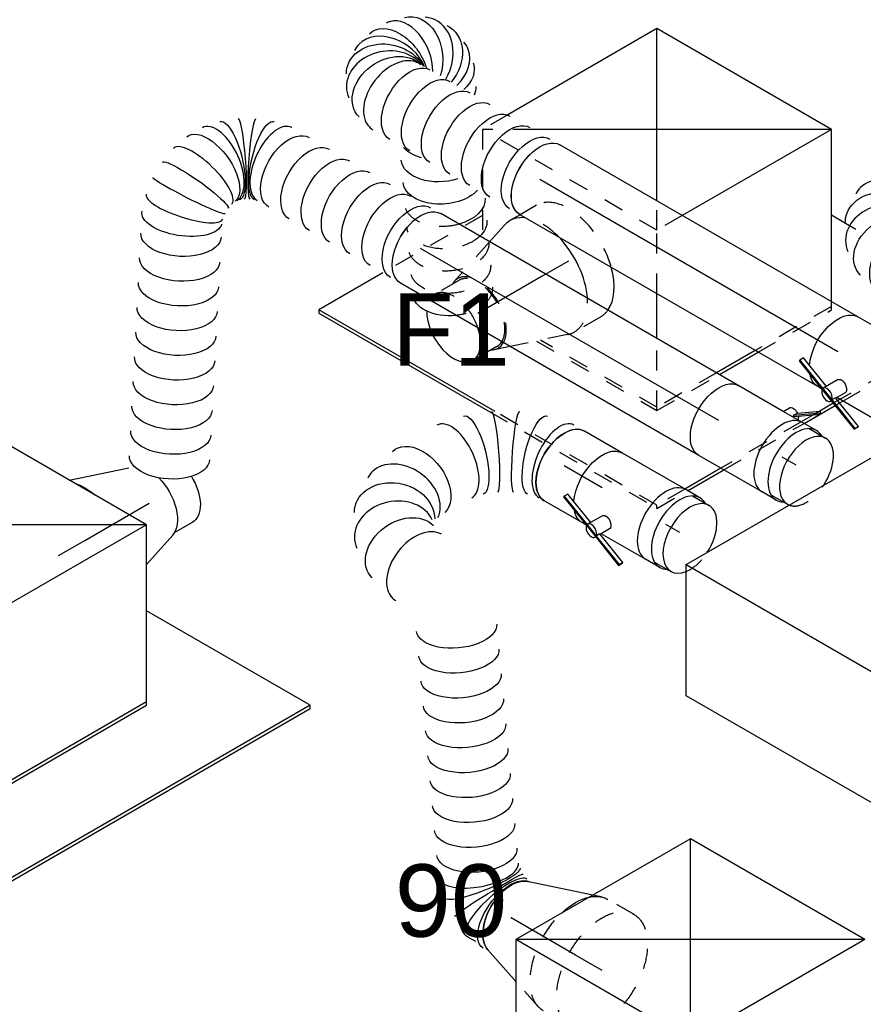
# Model space of a CAD drawing. Extents: x -132501 to 411300, y -42818 to 427495.
# Tile 159 of 256: x 8826 to 9876, y 170071 to 171296. Entities that reach past the tile are written whole.
import ezdxf
from ezdxf.enums import TextEntityAlignment as Align

# ---------------------------------------------------------------- set-up
doc = ezdxf.new("R2010")
doc.units = 0
doc.header["$LTSCALE"] = 50
doc.linetypes.add('CENTER2', pattern=[28.575, 19.05, -3.175, 3.175, -3.175])
doc.linetypes.add('STREEPJES', pattern=[0.1, 0.05, -0.05])
doc.layers.get('0').update_dxf_attribs({"linetype": 'CONTINUOUS'})
for name, color, linetype in [('WL570---_TOEVOER', 3, 'CONTINUOUS'), ('WL570---_TOEVOER_HL', 8, 'CONTINUOUS'), ('WL570---_TOEVOER_RST', 2, 'CONTINUOUS'), ('WL570---_TOEVOER_RST_HL', 1, 'CONTINUOUS'), ('WL5911--_D', 2, 'CONTINUOUS'), ('WM570---_TOEVOER_PR', 1, 'CONTINUOUS'), ('WM570---_TOEVOER_RST_PR', 1, 'CONTINUOUS')]:
    doc.layers.add(name, color=color, linetype=linetype)
doc.styles.add('BURO-018', font='ARIAL.TTF', dxfattribs={"height": 63})
doc.styles.add('BURO-025', font='ARIAL.TTF', dxfattribs={"height": 125})

# ---------------------------------------------------------------- blocks, each defined once
blk = doc.blocks.new('*U1083')
at = {"color": 0, "ltscale": 10}
for p, q in [((329.5, 112.2, 693.9), (329.4, 112.8, 693.9)), ((328.2, 45.1, 693.9), (328.5, 46, 693.9)), ((277.4, -26.2, 693.9), (277.5, -26.1, 693.9)), ((258, -37.4, 693.9), (258.1, -37.3, 693.9))]:
    blk.add_line(p, q, dxfattribs=at)
at = {"color": 0, "ltscale": 10, "extrusion": (-1.38778e-17, -8.01234e-18, -1)}
for centre, major_axis, ratio, start_param, end_param in [((140.4, 381.8, 693.9), (-44.5, -22.7), 0.527671, 0, 3.141593), ((154.4, 354.4, 693.9), (-44.5, -22.7), 0.527671, 0, 3.141593), ((168.4, 327, 693.9), (-44.5, -22.7), 0.527671, 0, 3.141593), ((182.4, 299.5, 693.9), (-44.5, -22.7), 0.527671, 0, 3.141593), ((196.4, 272.1, 693.9), (-44.5, -22.7), 0.527671, 0, 3.141593), ((210.4, 244.7, 693.9), (-44.5, -22.7), 0.527671, 0, 3.141593), ((224.4, 217.2, 693.9), (-44.5, -22.7), 0.527671, 0, 3.141593), ((238.4, 189.8, 693.9), (-44.5, -22.7), 0.527671, 0, 3.141593), ((252.5, 162.4, 693.9), (-44.5, -22.7), 0.527671, 0, 3.141593), ((266.5, 134.9, 693.9), (-44.5, -22.7), 0.527671, 0, 3.141593), ((276.4, 115.5, 693.9), (46.6, 18.6), 0.447201, 3.18258, 6.324172), ((282.4, 87.3, 693.9), (50, 2.9), 0.067543, 3.146562, 6.288155), ((282.1, 72.2, 693.9), (-49.9, 4.5), 0.135008, 3.13152, 6.273113), ((275.3, 44.8, 693.9), (45.7, -20.7), 0.502072, 6.23394, 9.375533), ((0, 0, 693.9), (0, 50), 0.57735, 0, 3.141593), ((14.6, 0, 693.9), (0, 50), 0.57735, 0, 3.141593), ((43.7, 0, 693.9), (0, 50), 0.57735, 0, 3.141593), ((72.8, 0, 693.9), (0, 50), 0.57735, 0, 3.141593), ((101.9, 0, 693.9), (0, 50), 0.57735, 0, 3.141593), ((131, 0, 693.9), (0, 50), 0.57735, 0, 3.141593), ((160.2, 0, 693.9), (0, 50), 0.57735, 0, 3.141593), ((189.3, 0, 693.9), (0, 50), 0.57735, 0, 3.141593), ((223, 2.7, 693.9), (-14.2, 48.1), 0.313149, 0.026402, 3.167995), ((260.3, 24.2, 693.9), (34.6, -36.3), 0.313149, 6.256783, 9.398376)]:
    blk.add_ellipse(centre, major_axis=major_axis, ratio=ratio, start_param=start_param, end_param=end_param, dxfattribs=at)
at = {"color": 0, "ltscale": 10}
for centre, major_axis, ratio, start_param, end_param in [((280.4, 102, 693.9), (-49, -10.5), 0.265812, 3.162547, 6.262231), ((269.2, 34.3, 693.9), (40.7, -29.3), 0.497511, 3.191932, 6.232846), ((279.7, 57.8, 693.9), (48.6, -12.2), 0.328998, 3.168627, 6.256151), ((209.9, 0, 693.9), (5.1, -49.9), 0.497511, 0.050339, 3.091253), ((236.4, 7.9, 693.9), (21.7, -45.2), 0.106869, 0.008217, 3.133375), ((249.1, 15.2, 693.9), (-28.3, 41.4), 0.106869, 0.00821, 3.133375), ((269.2, 34.3, 693.9), (40.7, -29.3), 0.497511, 6.232846, 6.333525), ((209.9, 0, 693.9), (5.1, -49.9), 0.497511, 6.232846, 6.333525)]:
    blk.add_ellipse(centre, major_axis=major_axis, ratio=ratio, start_param=start_param, end_param=end_param, dxfattribs=at)
at = {"layer": 'WM570---_TOEVOER_PR', "color": 1, "style": 'BURO-018'}
blk.add_attdef('POSNR', text='', height=90, dxfattribs=at).set_placement((0, 0), align=Align.MIDDLE)
blk = doc.blocks.new('*U1084')
at = {"color": 0, "ltscale": 10}
for p, q in [((0, 50, 391.1), (428.3, 50, 391.1)), ((0, -50, 391.1), (428.3, -50, 391.1))]:
    blk.add_line(p, q, dxfattribs=at)
at = {"color": 0, "ltscale": 10, "extrusion": (-1.38778e-17, -8.01234e-18, -1)}
blk.add_ellipse((428.3, 0, 391.1), major_axis=(0, 50), ratio=0.57735, start_param=0, end_param=3.141593, dxfattribs=at)
at = {"layer": 'WL570---_TOEVOER_HL', "linetype": 'CENTER2'}
blk.add_line((0, 0, 391.1), (428.3, 0, 391.1), dxfattribs=at)
at = {"layer": 'WM570---_TOEVOER_PR', "color": 1, "style": 'BURO-018'}
blk.add_attdef('POSNR', text='', height=90, dxfattribs=at).set_placement((0, 0), align=Align.MIDDLE)
blk = doc.blocks.new('*U1085')
at = {"color": 0, "ltscale": 10}
for p, q in [((20.6, 74.6, 959.7), (92.5, 50.9, 959.7)), ((101.4, -47.5, 959.7), (127.1, -47.5, 959.7)), ((51.5, -64.4, 959.7), (97.8, -49.1, 959.7))]:
    blk.add_line(p, q, dxfattribs=at)
at = {"color": 0, "ltscale": 10, "extrusion": (9.61481e-17, -5.55112e-17, -1)}
for centre, major_axis, start_param, end_param in [((0, 0, 959.7), (0, 80), 0.562085, 1.008711), ((0, 0, 959.7), (0, 80), 0.562085, 1.008711), ((0, 0, 959.7), (0, 80), 0.562085, 1.008711), ((92.3, 0, 959.7), (0, 50), 1.12862, 2.952914), ((92.3, 0, 959.7), (0, 50), 1.12862, 2.952914), ((127.1, 0, 959.7), (0, 47.5), 1.515914, 3.141593), ((127.1, 0, 959.7), (0, 47.5), 1.515914, 3.141593)]:
    blk.add_ellipse(centre, major_axis=major_axis, ratio=0.57735, start_param=start_param, end_param=end_param, dxfattribs=at)
at = {"layer": 'WL570---_TOEVOER_RST_HL', "linetype": 'CENTER2'}
for p, q in [((-38.1, 0, 959.7), (0, 0, 959.7)), ((0, 0, 959.7), (92.3, 0, 959.7))]:
    blk.add_line(p, q, dxfattribs=at)
blk.add_circle((92.3, 0, 959.7), 0.075, dxfattribs=at)
at = {"layer": 'WM570---_TOEVOER_RST_PR', "color": 1, "style": 'BURO-018'}
blk.add_attdef('POSNR', text='', height=90, dxfattribs=at).set_placement((0, 0), align=Align.MIDDLE)
blk = doc.blocks.new('*U1086')
at = {"color": 0, "ltscale": 10, "extrusion": (-1.38778e-17, -8.01234e-18, -1)}
for centre, major_axis, ratio, start_param, end_param in [((25.1, 173.8, 814.9), (-41.1, -28.5), 0.623038, 1.529972, 3.141593), ((72.8, 105.2, 814.9), (-41.1, -28.5), 0.623038, 0, 0.65592), ((88.6, 82.3, 814.9), (-41.1, -28.5), 0.623038, 0, 1.266839), ((104.5, 59.4, 814.9), (-41.1, -28.5), 0.623038, 0.59088, 3.141593), ((120.4, 36.5, 814.9), (-41.1, -28.5), 0.623038, 1.198055, 3.141593), ((0, 0, 814.9), (0, 50), 0.57735, 0, 3.141593), ((14.4, 0, 814.9), (0, 50), 0.57735, 0, 3.141593), ((43.1, 0, 814.9), (0, 50), 0.57735, 0, 3.141593), ((71.8, 0, 814.9), (0, 50), 0.57735, 0, 3.141593), ((100.5, 0, 814.9), (0, 50), 0.57735, 0, 3.141593), ((129.3, 0, 814.9), (0, 50), 0.57735, 0, 3.141593), ((136.2, 13.7, 814.9), (-41.1, -28.5), 0.623038, 2.086671, 2.733311), ((158, 0, 814.9), (0, 50), 0.57735, 0, 3.141593), ((186.7, 0, 814.9), (0, 50), 0.57735, 0, 3.141593), ((217.3, -2.7, 814.9), (-21.3, -45.6), 0.750739, 3.009293, 6.150885), ((229, -15.4, 814.9), (48.1, 15.2), 0.803023, 6.107746, 8.813151), ((168, -32.1, 814.9), (-41.1, -28.5), 0.623038, 0, 0.351965), ((179.3, -48.4, 814.9), (-37.1, -33.9), 0.681592, 6.190948, 7.176692), ((196, -58.2, 814.9), (-6.7, -49.9), 0.805908, 6.11434, 7.909749), ((213.4, -53.1, 814.9), (-30, 40.4), 0.74339, 3.020697, 5.284643), ((227.1, -34.6, 814.9), (46.4, -19.2), 0.646887, 6.198226, 8.409173)]:
    blk.add_ellipse(centre, major_axis=major_axis, ratio=ratio, start_param=start_param, end_param=end_param, dxfattribs=at)
at = {"color": 8, "linetype": 'STREEPJES', "ltscale": 10, "extrusion": (-1.38778e-17, -8.01234e-18, -1)}
for centre, start_param, end_param in [((25.1, 173.8, 814.9), 0, 1.529972), ((41, 150.9, 814.9), 0, 3.141593), ((56.9, 128, 814.9), 0, 3.141593), ((72.8, 105.2, 814.9), 0.65592, 3.141593), ((88.6, 82.3, 814.9), 1.266839, 3.141593)]:
    blk.add_ellipse(centre, major_axis=(-41.1, -28.5), ratio=0.623038, start_param=start_param, end_param=end_param, dxfattribs=at)
at = {"color": 0, "ltscale": 10}
for centre, major_axis, ratio, start_param, end_param in [((207.1, 0, 814.9), (6.6, 49.8), 0.646887, 3.226552, 6.198226), ((207.1, 0, 814.9), (6.6, 49.8), 0.646887, 6.198226, 6.368145), ((224.7, -8, 814.9), (37.2, 34), 0.803023, 6.107746, 6.458625), ((224.7, -8, 814.9), (37.2, 34), 0.803023, 3.48114, 6.107746), ((229.8, -24.5, 814.9), (-50.1, 4.3), 0.750739, 3.009293, 3.273893), ((229.8, -24.5, 814.9), (-50.1, 4.3), 0.750739, 0.853717, 3.009293), ((187.3, -55.1, 814.9), (24.9, 43.7), 0.766991, 1.876323, 3.00571), ((204.9, -57.5, 814.9), (13.7, -48.5), 0.798075, 4.338428, 6.122042), ((221, -45.3, 814.9), (40.1, -30.3), 0.643037, 4.126095, 6.20386), ((221, -45.3, 814.9), (40.1, -30.3), 0.643037, 6.20386, 6.36251), ((187.3, -55.1, 814.9), (24.9, 43.7), 0.766991, 3.00571, 3.277475), ((204.9, -57.5, 814.9), (13.7, -48.5), 0.798075, 6.122042, 6.444329)]:
    blk.add_ellipse(centre, major_axis=major_axis, ratio=ratio, start_param=start_param, end_param=end_param, dxfattribs=at)
at = {"layer": 'WM570---_TOEVOER_PR', "color": 1, "style": 'BURO-018'}
blk.add_attdef('POSNR', text='', height=90, dxfattribs=at).set_placement((0, 0), align=Align.MIDDLE)
blk = doc.blocks.new('*U1087')
at = {"color": 0, "ltscale": 10}
for p, q in [((0, 50, 512), (428.3, 50, 512)), ((0, -50, 512), (428.3, -50, 512))]:
    blk.add_line(p, q, dxfattribs=at)
at = {"color": 0, "ltscale": 10, "extrusion": (1.38778e-17, 8.01234e-18, -1)}
blk.add_ellipse((428.3, 0, 512), major_axis=(0, 50), ratio=0.57735, start_param=0, end_param=3.141593, dxfattribs=at)
at = {"layer": 'WL570---_TOEVOER_HL', "linetype": 'CENTER2'}
blk.add_line((0, 0, 512), (428.3, 0, 512), dxfattribs=at)
at = {"layer": 'WM570---_TOEVOER_PR', "color": 1, "style": 'BURO-018'}
blk.add_attdef('POSNR', text='', height=90, dxfattribs=at).set_placement((0, 0), align=Align.MIDDLE)
blk = doc.blocks.new('*U1088')
at = {"color": 8, "linetype": 'STREEPJES', "ltscale": 10}
for p, q in [((-38.1, 80, 1424.2), (0, 80, 1424.2)), ((8.7, 78.6, 1424.2), (78.2, 55.6, 1424.2)), ((92.3, -47.5, 1424.2), (127.1, -47.5, 1424.2)), ((35.1, -69.8, 1424.2), (97.8, -49.1, 1424.2)), ((-38.1, -80, 1424.2), (-14.6, -80, 1424.2))]:
    blk.add_line(p, q, dxfattribs=at)
at = {"color": 0, "ltscale": 10}
for p, q in [((78.2, 55.6, 1424.2), (97.8, 49.1, 1424.2)), ((92.3, 47.5, 1424.2), (127.1, 47.5, 1424.2)), ((8.7, -78.6, 1424.2), (35.1, -69.8, 1424.2)), ((-14.6, -80, 1424.2), (0, -80, 1424.2))]:
    blk.add_line(p, q, dxfattribs=at)
for centre, major_axis, start_param, end_param in [((-38.1, 0, 1424.2), (0, -80), 3.398688, 4.281918), ((0, 0, 1424.2), (0, -80), 4.006757, 5.12488), ((0, 0, 1424.2), (0, -80), 4.006757, 5.12488), ((0, 0, 1424.2), (0, -80), 4.006757, 5.12488), ((92.3, 0, 1424.2), (0, -50), 2.824032, 3.472576), ((92.3, 0, 1424.2), (0, -50), 2.824032, 3.472576), ((92.3, 0, 1424.2), (0, -47.5), 3.141593, 3.446698), ((92.3, 0, 1424.2), (0, -47.5), 3.141593, 3.446698), ((127.1, 0, 1424.2), (0, -47.5), 3.141593, 4.376811), ((127.1, 0, 1424.2), (0, -47.5), 3.141593, 4.376811), ((127.1, 0, 1424.2), (0, -47.5), 0.75994, 3.138451), ((127.1, 0, 1424.2), (0, -47.5), 0.75994, 3.138451), ((0, 0, 1424.2), (0, -80), 5.870694, 6.471864), ((0, 0, 1424.2), (0, -80), 5.870694, 6.471864), ((0, 0, 1424.2), (0, -80), 5.870694, 6.471864)]:
    blk.add_ellipse(centre, major_axis=major_axis, ratio=0.57735, start_param=start_param, end_param=end_param, dxfattribs=at)
at = {"color": 8, "linetype": 'STREEPJES', "ltscale": 10}
for centre, major_axis, start_param, end_param in [((-38.1, 0, 1424.2), (0, -80), 3.141593, 3.398688), ((0, 0, 1424.2), (0, -80), 2.952914, 4.006757), ((0, 0, 1424.2), (0, -80), 2.952914, 4.006757), ((0, 0, 1424.2), (0, -80), 2.952914, 4.006757), ((92.3, 0, 1424.2), (0, -50), 3.472576, 6.600746), ((92.3, 0, 1424.2), (0, -50), 3.472576, 6.600746), ((92.3, 0, 1424.2), (0, -47.5), 3.446698, 6.283185), ((92.3, 0, 1424.2), (0, -47.5), 3.446698, 6.283185), ((-38.1, 0, 1424.2), (0, -80), 4.281918, 6.283185), ((127.1, 0, 1424.2), (0, -47.5), 4.376811, 7.043125), ((127.1, 0, 1424.2), (0, -47.5), 4.376811, 7.043125), ((0, 0, 1424.2), (0, -80), 5.12488, 5.870694), ((0, 0, 1424.2), (0, -80), 5.12488, 5.870694), ((0, 0, 1424.2), (0, -80), 5.12488, 5.870694)]:
    blk.add_ellipse(centre, major_axis=major_axis, ratio=0.57735, start_param=start_param, end_param=end_param, dxfattribs=at)
at = {"layer": 'WL570---_TOEVOER_RST_HL', "linetype": 'CENTER2'}
for p, q in [((-38.1, 0, 1424.2), (0, 0, 1424.2)), ((0, 0, 1424.2), (92.3, 0, 1424.2))]:
    blk.add_line(p, q, dxfattribs=at)
blk.add_circle((92.3, 0, 1424.2), 0.075, dxfattribs=at)
at = {"layer": 'WM570---_TOEVOER_RST_PR', "color": 1, "style": 'BURO-018'}
blk.add_attdef('POSNR', text='', height=90, dxfattribs=at).set_placement((0, 0), align=Align.MIDDLE)
blk = doc.blocks.new('*U1089')
at = {"color": 2, "ltscale": 10}
for p, q in [((-45.6, 50, 358.8), (45.6, 50, 358.8)), ((-56.8, 47.5, 358.8), (-80.4, 47.5, 358.8)), ((-56.8, -47.5, 358.8), (-80.4, -47.5, 358.8)), ((-34.5, -56.9, 358.8), (-57.9, -73.4, 358.8)), ((-56.8, -67.5, 358.8), (-33.3, -51, 358.8)), ((-31.8, -52.2, 358.8), (-55.2, -68.7, 358.8)), ((-45.6, -50, 358.8), (-18.1, -50, 358.8)), ((-31.8, -52.2, 358.8), (-34.5, -56.9, 358.8)), ((-33.3, -51, 358.8), (-31.8, -52.2, 358.8)), ((-18.1, -50, 358.8), (-22.6, -57.7, 358.8)), ((-18.1, -50, 358.8), (45.6, -50, 358.8)), ((-56.8, -67.5, 358.8), (-59.5, -72.2, 358.8)), ((-59.5, -72.2, 358.8), (-57.9, -73.4, 358.8)), ((-57.9, -73.4, 358.8), (-55.2, -68.7, 358.8)), ((-55.2, -68.7, 358.8), (-56.8, -67.5, 358.8))]:
    blk.add_line(p, q, dxfattribs=at)
for centre, major_axis, start_param, end_param in [((-45.6, 0, 358.8), (0, 50), 3.141593, 6.283185), ((-80.4, 0, 358.8), (0, 47.5), 3.141593, 6.369356), ((-80.4, 0, 358.8), (0, 47.5), 1.484626, 3.138451)]:
    blk.add_ellipse(centre, major_axis=major_axis, ratio=0.57735, start_param=start_param, end_param=end_param, dxfattribs=at)
at = {"color": 2, "ltscale": 10, "extrusion": (5.45148e-17, 1.27622e-16, -1)}
for centre, major_axis, start_param, end_param in [((45.6, 0, 358.8), (0, 50), 0, 3.141593), ((-30.6, -53, 358.8), (8.06, -4.65), 2.211152, 2.835096), ((-30.6, -53, 358.8), (8.06, -4.65), 0, 1.724957)]:
    blk.add_ellipse(centre, major_axis=major_axis, ratio=0.57735, start_param=start_param, end_param=end_param, dxfattribs=at)
at = {"color": 8, "linetype": 'STREEPJES', "ltscale": 10}
blk.add_ellipse((-80.4, 0, 358.8), major_axis=(0, 47.5), ratio=0.57735, start_param=0.086171, end_param=1.484626, dxfattribs=at)
at = {"layer": 'WL570---_TOEVOER', "color": 1, "style": 'BURO-018'}
blk.add_attdef('I', text='', height=90, dxfattribs=at).set_placement((0, 0), align=Align.MIDDLE)
at = {"layer": 'WM570---_TOEVOER_PR', "color": 1, "style": 'BURO-018'}
blk.add_attdef('POSNR', text='', height=90, dxfattribs=at).set_placement((0, 0), align=Align.MIDDLE)
blk = doc.blocks.new('*U1090')
at = {"color": 2, "ltscale": 10}
for p, q in [((-23, 67.5, 479.8), (-20.3, 72.2, 479.8)), ((-22.9, 68.7, 479.8), (-23, 67.5, 479.8)), ((-23, 67.5, 479.8), (19.4, 51, 479.8)), ((-20.2, 73.4, 479.8), (-22.9, 68.7, 479.8)), ((-20.3, 72.2, 479.8), (-20.2, 73.4, 479.8)), ((21.2, 56, 479.8), (-20.3, 72.2, 479.8)), ((22.2, 56.9, 479.8), (-20.2, 73.4, 479.8)), ((-45.6, 50, 479.8), (18.1, 50, 479.8)), ((12.2, 39.7, 479.8), (18.1, 50, 479.8)), ((18.1, 50, 479.8), (18.8, 51.2, 479.8)), ((19.4, 51, 479.8), (22.1, 55.7, 479.8)), ((22.1, 55.7, 479.8), (21.2, 56, 479.8)), ((22.1, 57, 479.8), (22.6, 57.7, 479.8)), ((22.1, 55.7, 479.8), (22.2, 56.9, 479.8)), ((81.5, 32.7, 479.8), (22.1, 55.7, 479.8)), ((81.6, 33.9, 479.8), (22.2, 56.9, 479.8)), ((40.1, 50, 479.8), (45.6, 50, 479.8)), ((-56.8, 47.5, 479.8), (-80.4, 47.5, 479.8)), ((28, 29.9, 479.8), (38.7, 48.4, 479.8)), ((36.4, 44.4, 479.8), (78.7, 28, 479.8)), ((78.7, 28, 479.8), (81.5, 32.7, 479.8)), ((81.5, 32.7, 479.8), (81.6, 33.9, 479.8)), ((-56.8, -47.5, 479.8), (-80.4, -47.5, 479.8)), ((-45.6, -50, 479.8), (45.6, -50, 479.8))]:
    blk.add_line(p, q, dxfattribs=at)
for centre, major_axis, start_param, end_param in [((-45.6, 0, 479.8), (0, 50), 3.141593, 6.283185), ((30.6, 53, 479.8), (8.06, -4.65), 3.141593, 6.283185), ((30.6, 53, 479.8), (8.06, -4.65), 0, 3.141593), ((-80.4, 0, 479.8), (0, 47.5), 3.141593, 6.369356), ((-80.4, 0, 479.8), (0, 47.5), 1.484626, 3.138451)]:
    blk.add_ellipse(centre, major_axis=major_axis, ratio=0.57735, start_param=start_param, end_param=end_param, dxfattribs=at)
at = {"color": 2, "ltscale": 10, "extrusion": (2.03185e-17, 7.58296e-17, -1)}
for start_param, end_param in [(0, 0.585935), (0.869548, 3.141593)]:
    blk.add_ellipse((45.6, 0, 479.8), major_axis=(0, 50), ratio=0.57735, start_param=start_param, end_param=end_param, dxfattribs=at)
at = {"color": 8, "linetype": 'STREEPJES', "ltscale": 10}
blk.add_ellipse((-80.4, 0, 479.8), major_axis=(0, 47.5), ratio=0.57735, start_param=0.086171, end_param=1.484626, dxfattribs=at)
at = {"color": 2, "ltscale": 10}
blk.add_spline([(27.9, 29.9, 479.8), (27.5, 29.4, 479.8), (27, 29, 479.8), (26.5, 28.7, 479.8), (25.8, 28.5, 479.8), (25.1, 28.3, 479.8), (24.4, 28.2, 479.8), (23.7, 28.2, 479.8), (22.9, 28.2, 479.8), (22.1, 28.4, 479.8), (21.2, 28.6, 479.8), (20.4, 28.9, 479.8), (19.6, 29.2, 479.8), (18.7, 29.6, 479.8), (17.9, 30.1, 479.8), (17.2, 30.7, 479.8), (16.4, 31.2, 479.8), (15.7, 31.9, 479.8), (15, 32.5, 479.8), (14.4, 33.2, 479.8), (13.8, 33.8, 479.8), (13.3, 34.5, 479.8), (12.9, 35.2, 479.8), (12.5, 35.9, 479.8), (12.2, 36.5, 479.8), (12, 37.1, 479.8), (11.9, 37.7, 479.8), (11.8, 38.3, 479.8), (11.9, 38.8, 479.8), (12, 39.3, 479.8), (12.2, 39.7, 479.8)], degree=3, dxfattribs=at)
at = {"layer": 'WL570---_TOEVOER', "color": 1, "style": 'BURO-018'}
blk.add_attdef('I', text='', height=90, dxfattribs=at).set_placement((0, 0), align=Align.MIDDLE)
at = {"layer": 'WM570---_TOEVOER_PR', "color": 1, "style": 'BURO-018'}
blk.add_attdef('POSNR', text='', height=90, dxfattribs=at).set_placement((0, 0), align=Align.MIDDLE)
blk = doc.blocks.new('*U1091')
at = {"color": 0, "ltscale": 10}
for p, q in [((-120.8, 521.3, 311.2), (-121.9, 522.6, 311.2)), ((112.2, -13.1, 311.2), (112.3, -13.1, 311.2)), ((82, -30.6, 311.2), (82.1, -30.6, 311.2))]:
    blk.add_line(p, q, dxfattribs=at)
at = {"color": 0, "ltscale": 10, "extrusion": (-1.38778e-17, -8.01234e-18, -1)}
for centre, major_axis, ratio, start_param, end_param in [((-216.9, 520, 311.2), (5.6, 49.9), 0.488573, 6.228507, 9.3701), ((-185.7, 509.7, 311.2), (23.7, 44.2), 0.049646, 6.278953, 9.420546), ((-171.3, 500.3, 311.2), (-31, -39.5), 0.186324, 0.016416, 3.158008), ((-145.9, 470.2, 311.2), (-40.9, -28.8), 0.503432, 0, 3.141593), ((-128, 444.8, 311.2), (-40.9, -28.8), 0.503432, 0, 3.141593), ((-110.1, 419.4, 311.2), (-40.9, -28.8), 0.503432, 0, 3.141593), ((-92.2, 393.9, 311.2), (-40.9, -28.8), 0.503432, 0, 3.141593), ((-74.2, 368.5, 311.2), (-40.9, -28.8), 0.503432, 0, 3.141593), ((-56.3, 343.1, 311.2), (-40.9, -28.8), 0.503432, 0, 3.141593), ((-38.4, 317.7, 311.2), (-40.9, -28.8), 0.503432, 0, 3.141593), ((-20.4, 292.3, 311.2), (-40.9, -28.8), 0.503432, 0, 3.141593), ((-2.5, 266.8, 311.2), (-40.9, -28.8), 0.503432, 0, 3.141593), ((15.4, 241.4, 311.2), (-40.9, -28.8), 0.503432, 0, 3.141593), ((120.7, 192.9, 311.2), (-21.3, -45.6), 0.750739, 3.009293, 6.150885), ((152, 159.2, 311.2), (48.1, 15.2), 0.803023, 6.107746, 9.249338), ((146.9, 108, 311.2), (46.4, -19.2), 0.646887, 6.198226, 9.339819), ((104.7, 44.9, 311.2), (34.6, -36.3), 0.313149, 6.256783, 9.398376), ((35.5, 5, 311.2), (-14.2, 48.1), 0.313149, 0.026402, 3.167995)]:
    blk.add_ellipse(centre, major_axis=major_axis, ratio=ratio, start_param=start_param, end_param=end_param, dxfattribs=at)
at = {"color": 0, "ltscale": 10}
for centre, major_axis, ratio, start_param, end_param in [((-224, 520, 311.2), (0, 50), 0.57735, 3.330272, 6.094506), ((-201.4, 516.5, 311.2), (-15.6, -47.7), 0.28132, 0.025988, 3.115605), ((-159.2, 489, 311.2), (37.9, 33), 0.406148, 0.041404, 3.100189), ((93.7, 200.1, 311.2), (6.6, 49.8), 0.646887, 3.226552, 6.198226), ((93.7, 200.1, 311.2), (6.6, 49.8), 0.646887, 6.198226, 6.368145), ((140.6, 178.9, 311.2), (37.2, 34), 0.803023, 6.107746, 6.458625), ((140.6, 178.9, 311.2), (37.2, 34), 0.803023, 3.317032, 6.107746), ((154.1, 135, 311.2), (-50.1, 4.3), 0.750739, 3.009293, 3.273893), ((154.1, 135, 311.2), (-50.1, 4.3), 0.750739, 0.1323, 3.009293), ((121.2, 63.6, 311.2), (40.7, -29.3), 0.497511, 3.191932, 6.232846), ((83.9, 28.3, 311.2), (-28.3, 41.4), 0.106869, 0.008217, 3.133375), ((0, 0, 311.2), (0, 50), 0.57735, 3.141593, 6.283185), ((11.1, 0, 311.2), (5.1, -49.9), 0.497511, 0.050339, 3.091253), ((60.3, 14.6, 311.2), (21.7, -45.2), 0.106869, 0.008217, 3.133375), ((121.2, 63.6, 311.2), (40.7, -29.3), 0.497511, 6.232846, 6.333525), ((11.1, 0, 311.2), (5.1, -49.9), 0.497511, 6.232846, 6.333525)]:
    blk.add_ellipse(centre, major_axis=major_axis, ratio=ratio, start_param=start_param, end_param=end_param, dxfattribs=at)
at = {"layer": 'WM570---_TOEVOER_PR', "color": 1, "style": 'BURO-018'}
blk.add_attdef('POSNR', text='', height=90, dxfattribs=at).set_placement((0, 0), align=Align.MIDDLE)
blk = doc.blocks.new('*U1092')
at = {"color": 0, "ltscale": 10}
for p, q in [((0, 50, 272.7), (54.5, 50, 272.7)), ((0, -50, 272.7), (54.5, -50, 272.7))]:
    blk.add_line(p, q, dxfattribs=at)
at = {"color": 0, "ltscale": 10, "extrusion": (1.38778e-17, 8.01234e-18, -1)}
blk.add_ellipse((54.5, 0, 272.7), major_axis=(0, 50), ratio=0.57735, start_param=0, end_param=3.141593, dxfattribs=at)
at = {"layer": 'WL570---_TOEVOER_HL', "linetype": 'CENTER2'}
blk.add_line((0, 0, 272.7), (54.5, 0, 272.7), dxfattribs=at)
at = {"layer": 'WM570---_TOEVOER_PR', "color": 1, "style": 'BURO-018'}
blk.add_attdef('POSNR', text='', height=90, dxfattribs=at).set_placement((0, 0), align=Align.MIDDLE)
blk = doc.blocks.new('*U1093')
at = {"color": 8, "linetype": 'STREEPJES', "ltscale": 10}
for p, q in [((-38.1, 80, 230.1), (0, 80, 230.1)), ((8.7, 78.6, 230.1), (47.8, 65.6, 230.1)), ((-38.1, -80, 230.1), (0, -80, 230.1)), ((8.7, -78.6, 230.1), (18.8, -75.2, 230.1))]:
    blk.add_line(p, q, dxfattribs=at)
at = {"color": 0, "ltscale": 10}
for p, q in [((47.8, 65.6, 230.1), (97.8, 49.1, 230.1)), ((116, 47.5, 230.1), (127.1, 47.5, 230.1)), ((18.8, -75.2, 230.1), (97.8, -49.1, 230.1))]:
    blk.add_line(p, q, dxfattribs=at)
at = {"color": 8, "linetype": 'STREEPJES', "ltscale": 10, "extrusion": (-1.38778e-17, -8.01234e-18, -1)}
for centre, start_param, end_param in [((-38.1, 0, 230.1), 0, 6.280044), ((0, 0, 230.1), 0, 2.046046), ((0, 0, 230.1), 0, 2.046046), ((0, 0, 230.1), 0, 2.046046), ((0, 0, 230.1), 2.666343, 3.141593), ((0, 0, 230.1), 2.666343, 3.141593), ((0, 0, 230.1), 2.666343, 3.141593)]:
    blk.add_ellipse(centre, major_axis=(0, 80), ratio=0.57735, start_param=start_param, end_param=end_param, dxfattribs=at)
at = {"color": 0, "ltscale": 10, "extrusion": (-1.38778e-17, -8.01234e-18, -1)}
for centre, major_axis, start_param, end_param in [((92.3, 0, 230.1), (0, 50), 0.188679, 2.952914), ((92.3, 0, 230.1), (0, 50), 0.188679, 2.952914), ((127.1, 0, 230.1), (0, 47.5), 0, 0.612243), ((127.1, 0, 230.1), (0, 47.5), 0, 0.612243), ((0, 0, 230.1), (0, 80), 2.046046, 2.666343), ((0, 0, 230.1), (0, 80), 2.046046, 2.666343), ((0, 0, 230.1), (0, 80), 2.046046, 2.666343)]:
    blk.add_ellipse(centre, major_axis=major_axis, ratio=0.57735, start_param=start_param, end_param=end_param, dxfattribs=at)
at = {"layer": 'WL570---_TOEVOER_RST_HL', "linetype": 'CENTER2'}
for p, q in [((-38.1, 0, 230.1), (0, 0, 230.1)), ((0, 0, 230.1), (92.3, 0, 230.1))]:
    blk.add_line(p, q, dxfattribs=at)
blk.add_circle((92.3, 0, 230.1), 0.075, dxfattribs=at)
at = {"layer": 'WM570---_TOEVOER_RST_PR', "color": 1, "style": 'BURO-018'}
blk.add_attdef('POSNR', text='', height=90, dxfattribs=at).set_placement((0, 0), align=Align.MIDDLE)
blk = doc.blocks.new('*U1094')
at = {"color": 8, "linetype": 'STREEPJES', "ltscale": 10}
blk.add_line((-366.6, 101.7, 667.2), (-367.7, 103, 667.2), dxfattribs=at)
at = {"color": 0, "ltscale": 10}
for p, q in [((-17.7, -217.7, 667.2), (-17.6, -217.7, 667.2)), ((-58.5, -241.3, 667.2), (-58.5, -241.3, 667.2))]:
    blk.add_line(p, q, dxfattribs=at)
at = {"color": 8, "linetype": 'STREEPJES', "ltscale": 10, "extrusion": (-1.38778e-17, -8.01234e-18, -1)}
for centre, major_axis, ratio, start_param, end_param in [((-463.4, 100.3, 667.2), (5.5, 49.9), 0.48811, 6.229051, 9.370644), ((-431.7, 90, 667.2), (23.5, 44.3), 0.047356, 6.279183, 9.420776), ((-417.1, 80.5, 667.2), (-30.8, -39.7), 0.18923, 0.016551, 3.158143), ((-391.4, 50.4, 667.2), (-40.6, -29.1), 0.506804, 0, 3.141593), ((-373.2, 25.1, 667.2), (-40.6, -29.1), 0.506804, 0, 3.141593), ((-355.1, -0.2, 667.2), (-40.6, -29.1), 0.506804, 0, 3.141593), ((-337, -25.5, 667.2), (-40.6, -29.1), 0.506804, 0, 3.141593), ((-318.9, -50.8, 667.2), (-40.6, -29.1), 0.506804, 0, 3.141593), ((-300.8, -76, 667.2), (-40.6, -29.1), 0.506804, 0, 3.141593), ((-282.7, -101.3, 667.2), (-40.6, -29.1), 0.506804, 0, 2.690282), ((-264.5, -126.6, 667.2), (-40.6, -29.1), 0.506804, 0, 1.717172)]:
    blk.add_ellipse(centre, major_axis=major_axis, ratio=ratio, start_param=start_param, end_param=end_param, dxfattribs=at)
at = {"color": 8, "linetype": 'STREEPJES', "ltscale": 10}
for centre, major_axis, ratio, start_param, end_param in [((-470.5, 100.3, 667.2), (0, 50), 0.57735, 3.330272, 6.094506), ((-447.6, 96.7, 667.2), (-15.4, -47.8), 0.279853, 0.025613, 3.11598), ((-404.8, 69.1, 667.2), (37.7, 33.2), 0.409454, 0.041525, 3.100067)]:
    blk.add_ellipse(centre, major_axis=major_axis, ratio=ratio, start_param=start_param, end_param=end_param, dxfattribs=at)
at = {"color": 0, "ltscale": 10}
for centre, major_axis, ratio, start_param, end_param in [((0, 0, 667.2), (0, 50), 0.57735, 3.141593, 6.283185), ((10.6, 0, 667.2), (6.6, 49.8), 0.646887, 3.226552, 6.198226), ((10.6, 0, 667.2), (6.6, 49.8), 0.646887, 6.198226, 6.368145), ((41.3, -13.9, 667.2), (37.2, 34), 0.803023, 6.107746, 6.458625), ((41.3, -13.9, 667.2), (37.2, 34), 0.803023, 3.317032, 6.107746), ((50.2, -42.7, 667.2), (-50.1, 4.3), 0.750739, 3.009293, 3.273893), ((50.2, -42.7, 667.2), (-50.1, 4.3), 0.750739, 0.308707, 3.009293), ((8, -125.1, 667.2), (40.7, -29.3), 0.497511, 3.191932, 6.232846), ((-46, -176.3, 667.2), (-28.3, 41.4), 0.106869, 0.008217, 3.133375), ((-80.2, -196.1, 667.2), (21.7, -45.2), 0.106869, 0.008217, 3.133375), ((8, -125.1, 667.2), (40.7, -29.3), 0.497511, 6.232846, 6.333525), ((-151.5, -217.3, 667.2), (5.1, -49.9), 0.497511, 0.050339, 3.091253), ((-151.5, -217.3, 667.2), (5.1, -49.9), 0.497511, 6.232846, 6.333525)]:
    blk.add_ellipse(centre, major_axis=major_axis, ratio=ratio, start_param=start_param, end_param=end_param, dxfattribs=at)
at = {"color": 0, "ltscale": 10, "extrusion": (-1.38778e-17, -8.01234e-18, -1)}
for centre, major_axis, ratio, start_param, end_param in [((28.3, -4.7, 667.2), (-21.3, -45.6), 0.750739, 3.009293, 6.150885), ((48.8, -26.8, 667.2), (48.1, 15.2), 0.803023, 6.107746, 9.203491), ((45.4, -60.4, 667.2), (46.4, -19.2), 0.646887, 6.198226, 9.150705), ((-282.7, -101.3, 667.2), (-40.6, -29.1), 0.506804, 2.690282, 3.141593), ((28.1, -90.4, 667.2), (43.3, -25), 0.57735, 0, 3.141593), ((-264.5, -126.6, 667.2), (-40.6, -29.1), 0.506804, 1.717172, 3.141593), ((-246.4, -151.9, 667.2), (-40.6, -29.1), 0.506804, 0, 3.141593), ((-15.9, -152.1, 667.2), (34.6, -36.3), 0.313149, 6.256783, 9.398376), ((-228.3, -177.2, 667.2), (-40.6, -29.1), 0.506804, 0, 3.141593), ((-116.2, -210, 667.2), (-14.2, 48.1), 0.313149, 0.026402, 3.167995)]:
    blk.add_ellipse(centre, major_axis=major_axis, ratio=ratio, start_param=start_param, end_param=end_param, dxfattribs=at)
at = {"layer": 'WM570---_TOEVOER_PR', "color": 1, "style": 'BURO-018'}
blk.add_attdef('POSNR', text='', height=90, dxfattribs=at).set_placement((0, 0), align=Align.MIDDLE)
blk = doc.blocks.new('*U1098')
at = {"color": 2, "ltscale": 10}
for p, q in [((-23, 67.5, 240.4), (-20.3, 72.2, 240.4)), ((-22.9, 68.7, 240.4), (-23, 67.5, 240.4)), ((-23, 67.5, 240.4), (19.4, 51, 240.4)), ((-20.2, 73.4, 240.4), (-22.9, 68.7, 240.4)), ((-20.3, 72.2, 240.4), (-20.2, 73.4, 240.4)), ((22.1, 55.7, 240.4), (-20.3, 72.2, 240.4)), ((22.2, 56.9, 240.4), (-20.2, 73.4, 240.4)), ((-45.6, 50, 240.4), (18.1, 50, 240.4)), ((12.2, 39.7, 240.4), (18.1, 50, 240.4)), ((18.1, 50, 240.4), (18.8, 51.2, 240.4)), ((19.4, 51, 240.4), (22.1, 55.7, 240.4)), ((22.1, 57, 240.4), (22.6, 57.7, 240.4)), ((22.1, 55.7, 240.4), (22.2, 56.9, 240.4)), ((23, 55.3, 240.4), (22.1, 55.7, 240.4)), ((81.6, 33.9, 240.4), (22.2, 56.9, 240.4)), ((81.5, 32.7, 240.4), (23, 55.3, 240.4)), ((40.1, 50, 240.4), (45.6, 50, 240.4)), ((-56.8, 47.5, 240.4), (-80.4, 47.5, 240.4)), ((28, 29.9, 240.4), (38.7, 48.4, 240.4)), ((36.4, 44.4, 240.4), (78.7, 28, 240.4)), ((78.7, 28, 240.4), (81.5, 32.7, 240.4)), ((81.5, 32.7, 240.4), (81.6, 33.9, 240.4)), ((-56.8, -47.5, 240.4), (-80.4, -47.5, 240.4)), ((-45.6, -50, 240.4), (45.6, -50, 240.4))]:
    blk.add_line(p, q, dxfattribs=at)
for centre, major_axis, start_param, end_param in [((-80.4, 0, 240.4), (0, 47.5), 3.141593, 6.926133), ((-45.6, 0, 240.4), (0, 50), 3.141593, 6.283185), ((30.6, 53, 240.4), (8.06, -4.65), 3.141593, 6.283185), ((30.6, 53, 240.4), (8.06, -4.65), 0, 3.141593), ((-80.4, 0, 240.4), (0, 47.5), 1.484626, 3.138451)]:
    blk.add_ellipse(centre, major_axis=major_axis, ratio=0.57735, start_param=start_param, end_param=end_param, dxfattribs=at)
at = {"color": 2, "ltscale": 10, "extrusion": (2.03185e-17, 7.58296e-17, -1)}
for start_param, end_param in [(0, 0.585935), (0.869548, 3.141593)]:
    blk.add_ellipse((45.6, 0, 240.4), major_axis=(0, 50), ratio=0.57735, start_param=start_param, end_param=end_param, dxfattribs=at)
at = {"color": 8, "linetype": 'STREEPJES', "ltscale": 10}
blk.add_ellipse((-80.4, 0, 240.4), major_axis=(0, 47.5), ratio=0.57735, start_param=0.642948, end_param=1.484626, dxfattribs=at)
at = {"color": 2, "ltscale": 10}
blk.add_spline([(27.9, 29.9, 240.4), (27.5, 29.4, 240.4), (27, 29, 240.4), (26.5, 28.7, 240.4), (25.8, 28.5, 240.4), (25.1, 28.3, 240.4), (24.4, 28.2, 240.4), (23.7, 28.2, 240.4), (22.9, 28.2, 240.4), (22.1, 28.4, 240.4), (21.2, 28.6, 240.4), (20.4, 28.9, 240.4), (19.6, 29.2, 240.4), (18.7, 29.6, 240.4), (17.9, 30.1, 240.4), (17.2, 30.7, 240.4), (16.4, 31.2, 240.4), (15.7, 31.9, 240.4), (15, 32.5, 240.4), (14.4, 33.2, 240.4), (13.8, 33.8, 240.4), (13.3, 34.5, 240.4), (12.9, 35.2, 240.4), (12.5, 35.9, 240.4), (12.2, 36.5, 240.4), (12, 37.1, 240.4), (11.9, 37.7, 240.4), (11.8, 38.3, 240.4), (11.9, 38.8, 240.4), (12, 39.3, 240.4), (12.2, 39.7, 240.4)], degree=3, dxfattribs=at)
at = {"layer": 'WL570---_TOEVOER', "color": 1, "style": 'BURO-018'}
blk.add_attdef('I', text='', height=90, dxfattribs=at).set_placement((0, 0), align=Align.MIDDLE)
at = {"layer": 'WM570---_TOEVOER_PR', "color": 1, "style": 'BURO-018'}
blk.add_attdef('POSNR', text='', height=90, dxfattribs=at).set_placement((0, 0), align=Align.MIDDLE)
blk = doc.blocks.new('*U1099')
at = {"color": 0, "ltscale": 10}
for p, q in [((0, 50, 193.9), (20.2, 50, 193.9)), ((0, -50, 193.9), (20.2, -50, 193.9))]:
    blk.add_line(p, q, dxfattribs=at)
for start_param, end_param in [(0, 0.31756), (3.141593, 6.283185), (2.824032, 3.141593)]:
    blk.add_ellipse((0, 0, 193.9), major_axis=(0, 50), ratio=0.57735, start_param=start_param, end_param=end_param, dxfattribs=at)
at = {"layer": 'WL570---_TOEVOER_HL', "linetype": 'CENTER2'}
blk.add_line((0, 0, 193.9), (20.2, 0, 193.9), dxfattribs=at)
at = {"layer": 'WM570---_TOEVOER_PR', "color": 1, "style": 'BURO-018'}
blk.add_attdef('POSNR', text='', height=90, dxfattribs=at).set_placement((0, 0), align=Align.MIDDLE)
blk = doc.blocks.new('*U1100')
at = {"color": 0, "ltscale": 10}
for p, q in [((0, 50, 312.3), (20.2, 50, 312.3)), ((0, -50, 312.3), (20.2, -50, 312.3))]:
    blk.add_line(p, q, dxfattribs=at)
for start_param, end_param in [(0, 0.31756), (3.141593, 6.283185), (2.824032, 3.141593)]:
    blk.add_ellipse((0, 0, 312.3), major_axis=(0, 50), ratio=0.57735, start_param=start_param, end_param=end_param, dxfattribs=at)
at = {"layer": 'WL570---_TOEVOER_HL', "linetype": 'CENTER2'}
blk.add_line((0, 0, 312.3), (20.2, 0, 312.3), dxfattribs=at)
at = {"layer": 'WM570---_TOEVOER_PR', "color": 1, "style": 'BURO-018'}
blk.add_attdef('POSNR', text='', height=90, dxfattribs=at).set_placement((0, 0), align=Align.MIDDLE)
blk = doc.blocks.new('*U1103')
at = {"color": 2, "ltscale": 10}
for p, q in [((285.8, 282.8, 117.5), (530.7, -141.4, 117.5)), ((449.1, -282.8, 117.5), (204.1, 141.4, 117.5)), ((530.7, -141.4, 117.5), (449.1, -282.8, 117.5)), ((449.1, -282.8, 117.5), (-285.8, -282.8, 117.5))]:
    blk.add_line(p, q, dxfattribs=at)
at = {"layer": 'WL5911--_D', "color": 2, "style": 'BURO-025'}
blk.add_attdef('POSNR', text='', height=125, dxfattribs=at).set_placement((0, 0), align=Align.MIDDLE)
blk = doc.blocks.new('*U1104')
at = {"color": 0, "ltscale": 10}
for p, q in [((-131.9, 205.8, 120.3), (-244.1, 11.3, 120.3)), ((118.8, 205.8, 120.3), (-131.9, 205.8, 120.3)), ((-6.5, -11.3, 120.3), (-131.9, 205.8, 120.3)), ((244.1, -11.3, 120.3), (-131.9, 205.8, 120.3)), ((-6.5, -11.3, 120.3), (118.8, 205.8, 120.3)), ((244.1, -11.3, 120.3), (118.8, 205.8, 120.3)), ((244.1, -11.3, 120.3), (-6.5, -11.3, 120.3))]:
    blk.add_line(p, q, dxfattribs=at)
at = {"layer": 'WL570---_TOEVOER_RST', "color": 1, "style": 'BURO-018'}
for tag in ['MC', 'Q']:
    blk.add_attdef(tag, text='', height=90, dxfattribs=at).set_placement((0, 0), align=Align.MIDDLE)
at = {"layer": 'WM570---_TOEVOER_RST_PR', "color": 1, "style": 'BURO-018'}
blk.add_attdef('POSNR', text='', height=90, dxfattribs=at).set_placement((0, 0), align=Align.MIDDLE)
blk = doc.blocks.new('*U1106')
at = {"color": 0, "ltscale": 10}
for p, q in [((244.1, -11.3, 849.9), (-131.9, 205.8, 849.9)), ((244.1, -11.3, 849.9), (118.8, 205.8, 849.9)), ((244.1, -11.3, 849.9), (-6.5, -11.3, 849.9)), ((131.9, -205.8, 849.9), (244.1, -11.3, 849.9)), ((308.2, -307.6, 849.9), (190.7, -103.9, 849.9)), ((-118.8, -205.8, 849.9), (131.9, -205.8, 849.9)), ((133.9, -202.2, 849.9), (-116.8, -202.2, 849.9)), ((-179.6, -311.1, 849.9), (306.2, -311.1, 849.9)), ((308.2, -307.6, 849.9), (-177.6, -307.6, 849.9)), ((306.2, -311.1, 849.9), (308.2, -307.6, 849.9))]:
    blk.add_line(p, q, dxfattribs=at)
at = {"layer": 'WL570---_TOEVOER_RST', "color": 1, "style": 'BURO-018'}
for tag in ['MC', 'Q']:
    blk.add_attdef(tag, text='', height=90, dxfattribs=at).set_placement((0, 0), align=Align.MIDDLE)
at = {"layer": 'WM570---_TOEVOER_RST_PR', "color": 1, "style": 'BURO-018'}
blk.add_attdef('POSNR', text='', height=90, dxfattribs=at).set_placement((0, 0), align=Align.MIDDLE)
blk = doc.blocks.new('*U1107')
at = {"color": 8, "linetype": 'STREEPJES', "ltscale": 10}
for p, q in [((-131.9, 205.8, 1545.6), (-206.8, 76, 1545.6)), ((-95.5, 205.8, 1545.6), (-131.9, 205.8, 1545.6)), ((-6.5, -11.3, 1545.6), (-131.9, 205.8, 1545.6)), ((-77.4, 174.3, 1545.6), (-131.9, 205.8, 1545.6)), ((-185.3, 113.1, 1545.6), (-328.6, 113.1, 1545.6)), ((-6.5, -11.3, 1545.6), (11.6, 20.2, 1545.6)), ((-46.1, -79.8, 1545.6), (-6.5, -11.3, 1545.6)), ((29.8, -11.3, 1545.6), (-6.5, -11.3, 1545.6)), ((-205.4, -55.8, 1545.6), (-118.8, -205.8, 1545.6)), ((-116.8, -202.2, 1545.6), (-200.4, -57.4, 1545.6)), ((-299.7, -103.2, 1545.6), (-179.6, -311.1, 1545.6)), ((-177.6, -307.6, 1545.6), (-293.8, -106.2, 1545.6)), ((308.2, -307.6, 1545.6), (200.8, -121.5, 1545.6)), ((-118.8, -205.8, 1545.6), (-73.9, -128, 1545.6)), ((-118.8, -205.8, 1545.6), (-29, -205.8, 1545.6)), ((-31.1, -202.2, 1545.6), (-116.8, -202.2, 1545.6)), ((133.9, -202.2, 1545.6), (24.6, -202.2, 1545.6)), ((26.6, -205.8, 1545.6), (131.9, -205.8, 1545.6)), ((131.9, -205.8, 1545.6), (137, -196.9, 1545.6)), ((-179.6, -311.1, 1545.6), (-177.6, -307.6, 1545.6)), ((-179.6, -311.1, 1545.6), (-135.6, -311.1, 1545.6)), ((-137.6, -307.6, 1545.6), (-177.6, -307.6, 1545.6)), ((29.8, -307.6, 1545.6), (-85.7, -307.6, 1545.6)), ((-83.7, -311.1, 1545.6), (31.8, -311.1, 1545.6)), ((56.3, -307.6, 1545.6), (46.4, -307.6, 1545.6)), ((82.4, -307.6, 1545.6), (75.7, -307.6, 1545.6)), ((76.3, -311.1, 1545.6), (82.9, -311.1, 1545.6)), ((200.9, -307.6, 1545.6), (85.4, -307.6, 1545.6)), ((87.4, -311.1, 1545.6), (202.9, -311.1, 1545.6))]:
    blk.add_line(p, q, dxfattribs=at)
at = {"color": 0, "ltscale": 10}
for p, q in [((118.8, 205.8, 1545.6), (-95.5, 205.8, 1545.6)), ((11.6, 20.2, 1545.6), (118.8, 205.8, 1545.6)), ((244.1, -11.3, 1545.6), (118.8, 205.8, 1545.6)), ((244.1, -11.3, 1545.6), (-77.4, 174.3, 1545.6)), ((-420.5, 113.1, 1545.6), (-422.5, 109.6, 1545.6)), ((-328.6, 113.1, 1545.6), (-420.5, 113.1, 1545.6)), ((-293.8, -106.2, 1545.6), (-420.5, 113.1, 1545.6)), ((-422.5, 109.6, 1545.6), (-299.7, -103.2, 1545.6)), ((244.1, -11.3, 1545.6), (29.8, -11.3, 1545.6)), ((137, -196.9, 1545.6), (244.1, -11.3, 1545.6)), ((-73.9, -128, 1545.6), (-46.1, -79.8, 1545.6)), ((200.8, -121.5, 1545.6), (190.7, -103.9, 1545.6)), ((24.6, -202.2, 1545.6), (-31.1, -202.2, 1545.6)), ((-29, -205.8, 1545.6), (26.6, -205.8, 1545.6)), ((-85.7, -307.6, 1545.6), (-137.6, -307.6, 1545.6)), ((-135.6, -311.1, 1545.6), (-83.7, -311.1, 1545.6)), ((46.4, -307.6, 1545.6), (29.8, -307.6, 1545.6)), ((31.8, -311.1, 1545.6), (76.3, -311.1, 1545.6)), ((75.7, -307.6, 1545.6), (56.3, -307.6, 1545.6)), ((85.4, -307.6, 1545.6), (82.4, -307.6, 1545.6)), ((82.9, -311.1, 1545.6), (87.4, -311.1, 1545.6))]:
    blk.add_line(p, q, dxfattribs=at)
at = {"layer": 'WL570---_TOEVOER_RST_HL', "linetype": 'CENTER2'}
blk.add_circle((0, 0, 1545.6), 0.075, dxfattribs=at)
at = {"layer": 'WL570---_TOEVOER_RST', "color": 1, "style": 'BURO-018'}
for tag in ['MC', 'Q']:
    blk.add_attdef(tag, text='', height=90, dxfattribs=at).set_placement((0, 0), align=Align.MIDDLE)
at = {"layer": 'WM570---_TOEVOER_RST_PR', "color": 1, "style": 'BURO-018'}
blk.add_attdef('POSNR', text='', height=90, dxfattribs=at).set_placement((0, 0), align=Align.MIDDLE)

msp = doc.modelspace()

# ---------------------------------------------------------------- block references
at = {"layer": 'WL570---_TOEVOER', "rotation": 150.0000000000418}
for name, p in [('*U1086', (9473.2833, 171096.6377, -814.8687)), ('*U1094', (9932.5139, 170992.1895, -667.1567)), ('*U1083', (9325.1101, 171011.0898, -693.8858)), ('*U1087', (9844.1733, 170882.5043, -512.0384)), ('*U1084', (9696, 170796.9564, -391.0554)), ('*U1090', (9883.6652, 170859.7036, -479.7934)), ('*U1091', (9503.8731, 170740.4873, -311.1961)), ('*U1089', (9735.4919, 170774.1557, -358.8104)), ('*U1100', (9792.4786, 170741.2545, -312.281)), ('*U1092', (9551.0329, 170713.2596, -272.6903)), ('*U1098', (9590.5248, 170690.459, -240.4453)), ('*U1099', (9647.5115, 170657.5577, -193.9159))]:
    msp.add_blockref(name, p, dxfattribs=at)
at = {"layer": 'WL570---_TOEVOER_RST'}
for name, p, rotation in [('*U1107', (9619.0802, 171046.9188, -1545.6292), 29.99999999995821), ('*U1088', (9476.2231, 170976.3749, -1424.2144), 209.9999999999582), ('*U1085', (8907.3022, 170647.9083, -959.6924), 29.99999999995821), ('*U1104', (9660.6526, 170039.0585, -120.2994), 29.99999999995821), ('*U1093', (9517.7955, 170131.9772, -230.0557), 150.0000000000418)]:
    msp.add_blockref(name, p, dxfattribs=dict(at, rotation=rotation))
ref = msp.add_blockref('*U1106', (8767.0338, 170554.9896, -849.9362), dxfattribs=dict(at, rotation=29.99999999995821))
ref.add_attrib('Q', '90', dxfattribs={"color": 1, "height": 90, "style": 'BURO-018'}).set_placement((9362.7623, 170199.8136), align=Align.MIDDLE)
ref.add_attrib('MC', 'F1', dxfattribs={"color": 1, "height": 90, "style": 'BURO-018'}).set_placement((9362.7623, 170910.1656), align=Align.MIDDLE)
at = {"layer": 'WL5911--_D', "rotation": 209.9999999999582}
msp.add_blockref('*U1103', (10185.7012, 170597.4188, -117.5269), dxfattribs=at)

doc.saveas('drawing.dxf')
